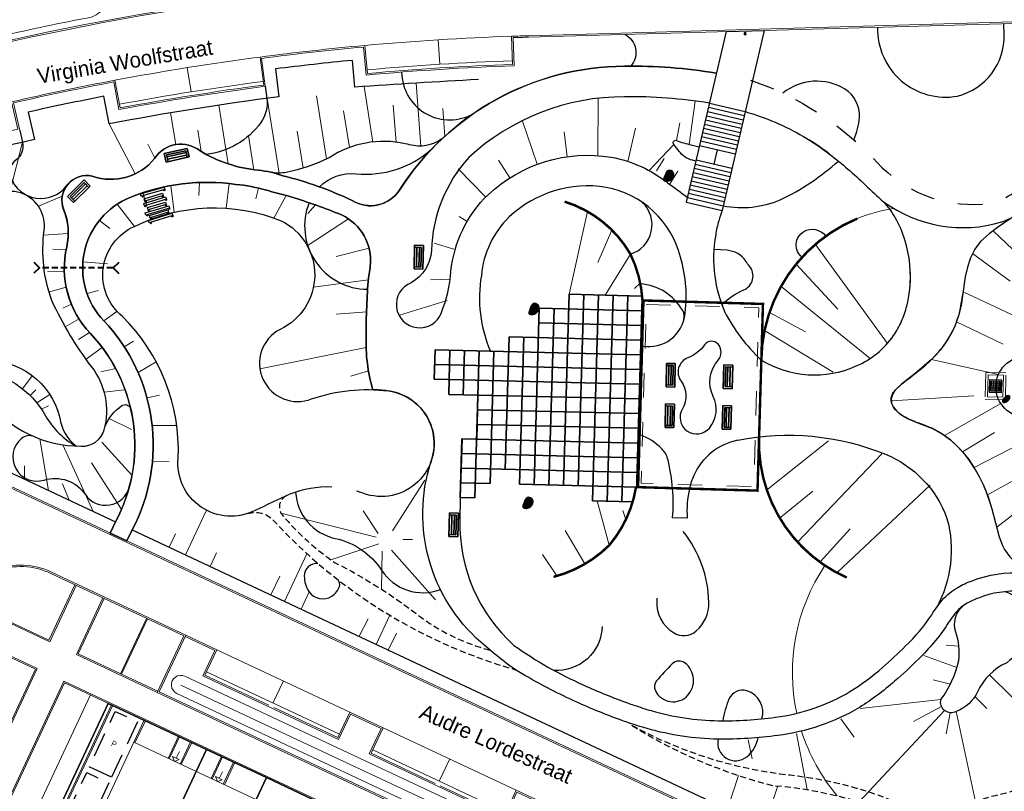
# Model space of a CAD drawing. Header units: metres. Extents: x 150385 to 171486, y 478588 to 485023.
# Tile 64 of 256: x 151682 to 151762, y 483306 to 483369. Entities that reach past the tile are written whole.
import ezdxf
from ezdxf.enums import TextEntityAlignment as Align
from ezdxf.lldxf.tags import DXFTag

# ---------------------------------------------------------------- set-up
doc = ezdxf.new("R2010")
doc.units = ezdxf.units.M
for name, pattern in [('DASHED', [0.75, 0.5, -0.25]), ('NLCS-HIDDEN', [4, 2, -2]), ('Stippelfijn', [3, 2, -1])]:
    doc.linetypes.add(name, pattern=pattern)
for name, color, linetype, lineweight, true_color in [('B-WE-KG-GRENS_PERCEEL-GV', 150, 'KG-PERCEEL', 30, 0x007fff), ('N-WA-GW-TALUDARCERING-S', 7, 'Continuous', 15, 0x898989), ('N-WA-WH-DUIKER-G', 150, 'Continuous', 40, 0x007fff), ('N-WE-GW-GRONDWERKLIJN-G', 7, 'Continuous', 30, 0x4d4d4d), ('N-WE-VH-VERHARDING_SIERBESTRATING-G', 7, 'Continuous', 35, 0x6e6e6e)]:
    doc.layers.add(name, color=color, linetype=linetype, lineweight=lineweight, true_color=true_color)
for name, color, linetype, lineweight in [('N-CO-BC-BETONVORM-GN', 10, 'NLCS-HIDDEN', 18), ('N-GV-IE-BANKJE-S', 7, 'Continuous', 35), ('N-GV-IE-ROTSBLOK-S', 1, 'Continuous', 30), ('N-GV-IE-ROTSBLOK-V', 1, 'Continuous', 30), ('N-GV-VH-MATERIAALGRENS-G', 7, 'Continuous', 25), ('N-WE-AL-CONSTRUCTIELIJN-G', 7, 'Continuous', 25), ('N-WE-VH-KANTOPSLUITING_ACHTERKANTBAND TERRAS-G', 7, 'Continuous', 5), ('N1-WE-IE-MEUBILAIR_WEGMEUBILAIR_PAAL_OBJECT-S', 7, 'Continuous', 25), ('TOP-T-topo huisnummering naamgeving', 7, 'Continuous', 0), ('X-XX-AL-CONSTRUCTIELIJN-G', 7, 'Continuous', 18)]:
    doc.layers.add(name, color=color, linetype=linetype, lineweight=lineweight)
doc.layers.add('N-WE-VH-PP', color=7, linetype='Continuous')
doc.layers.add('X-XX-AL-HULPLIJN-GD', color=6, linetype='Continuous', lineweight=25, plot=False)
doc.styles.add('NLCS-ISO-ANNOTATIEF-T25', font='NLCS-ISO.ttf', dxfattribs={"height": 2.5})
doc.styles.get("Standard").update_dxf_attribs({"font": 'NLCS-ISO.ttf'})
doc.styles.add('Style-INTL_ISO', font='INTL_ISO.shx')
tags = doc.linetypes.add('KG-PERCEEL', pattern='A,5.5,-2,["P",Standard,S=1.8,R=0,X=-0.5,Y=-0.9],-2,5.5,-2,[5,NLCS.shx,S=0.75,R=0,X=0,Y=0],-2', length=19).pattern_tags.tags
tags[6] = DXFTag(74, 10)

# ---------------------------------------------------------------- blocks, each defined once
blk = doc.blocks.new('A$C2fcac167')
for p, q in [((0, 0), (2.4, 0)), ((0, -0.9), (0, 0)), ((2.4, -0.9), (0, -0.9)), ((0.2, -0.2), (2.2, -0.2)), ((0.2, -0.9), (0.2, -0.2)), ((2.2, -0.4), (0.2, -0.4)), ((2.2, -0.65), (0.2, -0.65)), ((2.2, -0.2), (2.2, -0.9)), ((2.4, 0), (2.4, -0.9))]:
    blk.add_line(p, q)
blk = doc.blocks.new('Rots klein')
at = {"layer": 'N-GV-IE-ROTSBLOK-V', "true_color": 0x990000}
h = blk.add_hatch(color=14, dxfattribs=at)
h.dxf.hatch_style = 1
edge = h.paths.add_edge_path()
edge.add_spline(control_points=[(0.233, 0.397), (0.306, 0.368), (0.465, 0.306), (0.545, 0.013), (0.4, -0.317), (0.093, -0.545), (-0.44, -0.459), (-0.222, -0.056), (-0.156, 0.201), (0.015, 0.427), (0.164, 0.406), (0.233, 0.397)], knot_values=[0, 0, 0, 0, 0.224283, 0.490792, 0.794862, 1.258316, 1.603403, 1.956502, 2.268868, 2.497472, 2.693806, 2.693806, 2.693806, 2.693806], degree=3, periodic=0)
at = {"layer": 'N-GV-IE-ROTSBLOK-S'}
blk.add_spline([(0.233, 0.397), (0.429, 0.287), (0.511, 0.033), (0.406, -0.252), (0.011, -0.495), (-0.321, -0.404), (-0.24, -0.061), (-0.122, 0.229), (0.037, 0.393), (0.233, 0.397)], degree=3, dxfattribs=at)
blk = doc.blocks.new('A$C09717a82')
at = {"layer": 'N-GV-IE-ROTSBLOK-S', "color": 7}
blk.add_blockref('Rots klein', (-0.127, 0.059), dxfattribs=at)
blk = doc.blocks.new('paal')
at = {"layer": 'N1-WE-IE-MEUBILAIR_WEGMEUBILAIR_PAAL_OBJECT-S'}
h = blk.add_hatch(color=256, dxfattribs=at)
h.dxf.hatch_style = 1
h.paths.add_polyline_path([(-0.072, 0.075), (-0.078, -0.07), (0.072, -0.075), (0.078, 0.07)])
blk.add_lwpolyline([(-0.072, 0.075), (-0.078, -0.07), (0.072, -0.075), (0.078, 0.07)], close=True, dxfattribs=at)
blk = doc.blocks.new('pp')
at = {"layer": 'N-WE-VH-PP', "linetype": 'Stippelfijn', "flags": 128}
blk.add_lwpolyline([(-0.5, -5.468), (-2.5, -5.468), (-2.5, -0.468), (-0.5, -0.468)], close=True, dxfattribs=at)
at = {"layer": 'N-WE-VH-PP', "color": 0, "insert": (-1.475, -2.915), "char_height": 0.5, "attachment_point": 5, "style": 'NLCS-ISO-ANNOTATIEF-T25'}
blk.add_mtext('P', dxfattribs=at)

msp = doc.modelspace()

# ---------------------------------------------------------------- hatches: boundary and pattern name
at = {"layer": 'N-GV-IE-ROTSBLOK-S'}
h = msp.add_hatch(color=7, dxfattribs=at)
h.dxf.hatch_style = 1
h.paths.add_polyline_path([(151762.3, 483337.878, 0.065165), (151762.36, 483337.983, 0.104301), (151762.381, 483338.093, 0.174162), (151762.356, 483338.157, 0.174162), (151762.296, 483338.191, 0.104301), (151762.184, 483338.186, 0.065165), (151762.071, 483338.141, 0.051313), (151761.945, 483338.053, 0.051313), (151761.84, 483337.94, 0.065165), (151761.779, 483337.835, 0.104301), (151761.759, 483337.725, 0.174162), (151761.784, 483337.661, 0.174162), (151761.843, 483337.627, 0.104301), (151761.956, 483337.632, 0.065165), (151762.068, 483337.677, 0.051313), (151762.194, 483337.765, 0.051313)])
at = {"layer": 'N-GV-VH-MATERIAALGRENS-G'}
h = msp.add_hatch(dxfattribs=at)
h.set_pattern_fill('ANSI37', scale=0.05, angle=43.22347)
h.set_pattern_definition([(88.2235, (151762.61252, 483339.34524), (-0.158674, 0.004921), []), (178.2235, (151762.61252, 483339.34524), (-0.004921, -0.158674), [])])
h.paths.add_polyline_path([(151760.787, 483338.587), (151761.587, 483338.561), (151761.613, 483339.361), (151760.813, 483339.387)])

# ---------------------------------------------------------------- linework, layer by layer
at = {"color": 7, "flags": 128}
for points in [[(151693.315, 483355.216), (151693.372, 483355.025), (151691.443, 483354.468), (151691.386, 483354.66), (151693.315, 483355.216)], [(151693.451, 483354.424), (151693.508, 483354.232), (151691.724, 483353.687), (151691.667, 483353.879), (151693.451, 483354.424)], [(151693.194, 483354.71), (151693.251, 483354.518), (151691.762, 483354.075), (151691.705, 483354.267), (151693.194, 483354.71)], [(151693.713, 483353.682), (151693.77, 483353.49), (151691.842, 483352.933), (151691.784, 483353.125), (151693.713, 483353.682)], [(151693.446, 483353.982), (151693.504, 483353.79), (151692.014, 483353.347), (151691.957, 483353.539), (151693.446, 483353.982)], [(151693.963, 483353.081), (151694.025, 483352.89), (151692.111, 483352.285), (151692.049, 483352.476), (151693.963, 483353.081)], [(151693.619, 483353.351), (151693.677, 483353.159), (151692.188, 483352.716), (151692.13, 483352.908), (151693.619, 483353.351)]]:
    msp.add_lwpolyline(points, dxfattribs=at)
at = {"color": 7}
for centre in [(151691.573, 483354.454), (151693.216, 483354.457), (151693.338, 483354.963), (151691.785, 483353.654), (151691.823, 483354.042), (151693.469, 483353.729), (151693.474, 483354.17), (151691.959, 483352.916), (151692.076, 483353.314), (151693.642, 483353.098), (151693.736, 483353.429), (151693.992, 483352.828), (151692.241, 483352.274), (151692.249, 483352.683)]:
    msp.add_circle(centre, 0.05, dxfattribs=at)
at = {"layer": 'B-WE-KG-GRENS_PERCEEL-GV', "flags": 128}
for points in [[(151673.199, 483264.517), (151665.157, 483268.287), (151675.106, 483289.499), (151683.147, 483285.729), (151688.034, 483283.438), (151692.923, 483281.148), (151697.811, 483278.851), (151702.705, 483276.558), (151704.813, 483275.564), (151705.655, 483277.373), (151700.773, 483279.668), (151695.882, 483281.961), (151690.996, 483284.256), (151686.107, 483286.543), (151678.075, 483290.31), (151688.759, 483313.083), (151696.791, 483309.321), (151701.679, 483307.025), (151706.566, 483304.728), (151711.455, 483302.44), (151716.344, 483300.14), (151724.382, 483296.369), (151732.422, 483292.587), (151737.308, 483290.297), (151742.194, 483288.009), (151747.084, 483285.712), (151751.975, 483283.417), (151760.018, 483279.646), (151753.246, 483255.045), (151741.296, 483260.657), (151736.402, 483262.949), (151731.519, 483265.241), (151726.625, 483267.535), (151721.737, 483269.828), (151718.083, 483271.536), (151717.235, 483269.729), (151718.773, 483269.005), (151723.656, 483266.715), (151728.535, 483264.415), (151733.425, 483262.114), (151738.314, 483259.833), (151746.361, 483256.058), (151736.42, 483234.855), (151728.381, 483238.624), (151723.486, 483240.916), (151718.591, 483243.21), (151713.704, 483245.506), (151708.818, 483247.798), (151700.778, 483251.573), (151692.742, 483255.345), (151687.855, 483257.636), (151682.968, 483259.931), (151678.084, 483262.222)], [(151673.199, 483264.517), (151665.157, 483268.287), (151675.106, 483289.499), (151683.147, 483285.729), (151688.034, 483283.438), (151692.923, 483281.148), (151697.811, 483278.851), (151702.705, 483276.558), (151704.813, 483275.564), (151705.655, 483277.373), (151700.773, 483279.668), (151695.882, 483281.961), (151690.996, 483284.256), (151686.107, 483286.543), (151678.075, 483290.31), (151688.759, 483313.083), (151696.791, 483309.321), (151701.679, 483307.025), (151706.566, 483304.728), (151711.455, 483302.44), (151716.344, 483300.14), (151724.382, 483296.369), (151732.422, 483292.587), (151737.308, 483290.297), (151742.194, 483288.009), (151747.084, 483285.712), (151751.975, 483283.417), (151760.018, 483279.646), (151753.246, 483255.045), (151741.296, 483260.657), (151736.402, 483262.949), (151731.519, 483265.241), (151726.625, 483267.535), (151721.737, 483269.828), (151718.083, 483271.536), (151717.235, 483269.729), (151718.773, 483269.005), (151723.656, 483266.715), (151728.535, 483264.415), (151733.425, 483262.114), (151738.314, 483259.833), (151746.361, 483256.058), (151736.42, 483234.855), (151728.381, 483238.624), (151723.486, 483240.916), (151718.591, 483243.21), (151713.704, 483245.506), (151708.818, 483247.798), (151700.778, 483251.573), (151692.742, 483255.345), (151687.855, 483257.636), (151682.968, 483259.931), (151678.084, 483262.222)], [(151673.199, 483264.517), (151665.157, 483268.287), (151675.106, 483289.499), (151683.147, 483285.729), (151688.034, 483283.438), (151692.923, 483281.148), (151697.811, 483278.851), (151702.705, 483276.558), (151704.813, 483275.564), (151705.655, 483277.373), (151700.773, 483279.668), (151695.882, 483281.961), (151690.996, 483284.256), (151686.107, 483286.543), (151678.075, 483290.31), (151688.759, 483313.083), (151696.791, 483309.321), (151701.679, 483307.025), (151706.566, 483304.728), (151711.455, 483302.44), (151716.344, 483300.14), (151724.382, 483296.369), (151732.422, 483292.587), (151737.308, 483290.297), (151742.194, 483288.009), (151747.084, 483285.712), (151751.975, 483283.417), (151760.018, 483279.646), (151753.246, 483255.045), (151741.296, 483260.657), (151736.402, 483262.949), (151731.519, 483265.241), (151726.625, 483267.535), (151721.737, 483269.828), (151718.083, 483271.536), (151717.235, 483269.729), (151718.773, 483269.005), (151723.656, 483266.715), (151728.535, 483264.415), (151733.425, 483262.114), (151738.314, 483259.833), (151746.361, 483256.058), (151736.42, 483234.855), (151728.381, 483238.624), (151723.486, 483240.916), (151718.591, 483243.21), (151713.704, 483245.506), (151708.818, 483247.798), (151700.778, 483251.573), (151692.742, 483255.345), (151687.855, 483257.636), (151682.968, 483259.931), (151678.084, 483262.222)], [(151686.107, 483286.543), (151696.791, 483309.321), (151688.759, 483313.083), (151678.075, 483290.31)], [(151686.107, 483286.543), (151696.791, 483309.321), (151688.759, 483313.083), (151678.075, 483290.31)], [(151686.107, 483286.543), (151696.791, 483309.321), (151688.759, 483313.083), (151678.075, 483290.31)], [(151690.996, 483284.256), (151701.679, 483307.025), (151696.791, 483309.321), (151686.107, 483286.543)], [(151690.996, 483284.256), (151701.679, 483307.025), (151696.791, 483309.321), (151686.107, 483286.543)], [(151690.996, 483284.256), (151701.679, 483307.025), (151696.791, 483309.321), (151686.107, 483286.543)], [(151695.882, 483281.961), (151706.566, 483304.728), (151701.679, 483307.025), (151690.996, 483284.256)], [(151695.882, 483281.961), (151706.566, 483304.728), (151701.679, 483307.025), (151690.996, 483284.256)], [(151695.882, 483281.961), (151706.566, 483304.728), (151701.679, 483307.025), (151690.996, 483284.256)]]:
    msp.add_lwpolyline(points, close=True, dxfattribs=at)
at = {"layer": 'N-CO-BC-BETONVORM-GN', "color": 7, "const_width": 0.2, "flags": 128}
msp.add_lwpolyline([(151732.377, 483345.965), (151742.213, 483345.678), (151741.767, 483330.445), (151731.933, 483330.731), (151732.377, 483345.965)], dxfattribs=at)
at = {"layer": 'N-CO-BC-BETONVORM-GN', "color": 7, "flags": 128}
msp.add_lwpolyline([(151732.688, 483345.636), (151741.884, 483345.368), (151741.457, 483330.774), (151732.262, 483331.042)], close=True, dxfattribs=at)
at = {"layer": 'N-CO-BC-BETONVORM-GN', "color": 7}
for points in [[(151760.35, 483337.893), (151761.999, 483337.855), (151762.05, 483340.055), (151760.4, 483340.093)], [(151760.554, 483338.089), (151761.804, 483338.06), (151761.845, 483339.859), (151760.596, 483339.888)]]:
    msp.add_lwpolyline(points, close=True, dxfattribs=at)
at = {"layer": 'N-GV-IE-ROTSBLOK-S', "color": 7}
msp.add_lwpolyline([(151761.84, 483337.94, 0.065165), (151761.779, 483337.835, 0.104301), (151761.759, 483337.725, 0.359287), (151761.843, 483337.627, 0.104301), (151761.956, 483337.632, 0.065165), (151762.068, 483337.677, 0.102921), (151762.3, 483337.878, 0.065165), (151762.36, 483337.983, 0.104301), (151762.381, 483338.093, 0.359172), (151762.296, 483338.191, 0.104301), (151762.184, 483338.186, 0.065165), (151762.071, 483338.141, 0.102818), (151761.84, 483337.941)], format="xyb", dxfattribs=at)
at = {"layer": 'N-GV-VH-MATERIAALGRENS-G', "color": 7, "flags": 128}
for points in [[(151751.572, 483368.258, 0.475173), (151758.098, 483362.641, 0.350756), (151761.91, 483367.678), (151761.886, 483368.55)], [(151730.934, 483367.672, -0.496367), (151731.423, 483365.087, -2.595807)], [(151738.404, 483364.505, 0.045327), (151730.91, 483365.083, 0.254175), (151712.537, 483354.968, -0.408676), (151708.677, 483354.125, 0.048166), (151703.014, 483356.147, 0.057479), (151701.023, 483356.594, -0.11295), (151696.257, 483358.172, 0.441542), (151692.572, 483357.569, -0.317762), (151687.455, 483356.106, 0.611638), (151685.142, 483353.349, -0.15401), (151685.377, 483350.349, 0.252695), (151687.321, 483343.255, -0.323608), (151689.354, 483327.885), (151688.929, 483326.98), (151690.29, 483326.341)], [(151712.713, 483364.598), (151712.735, 483364.312, 0.547586), (151718.555, 483361.197)], [(151701.588, 483363.442), (151701.717, 483362.45, -0.189574), (151701.229, 483360.494, -0.214877), (151696.756, 483357.887, 19.112531)], [(151749.627, 483359.077, 0.089792), (151750.083, 483360.905, 0.279528), (151748.879, 483363.221, 0.317008), (151743.83, 483362.878)], [(151740.758, 483361.385, -0.020243), (151743.211, 483360.516, -0.06067), (151747.656, 483357.909, -0.02794), (151750.566, 483355.39, 0.010093), (151752.057, 483354.018, 0.234815), (151761.717, 483352.374, 0.150563), (151764.775, 483354.683, 0.150563)], [(151681.535, 483359.843), (151681.759, 483358.868, -0.30029), (151681.215, 483357.414, 0.335467), (151680.792, 483356.019, 0.583967), (151685.339, 483355.282, 1.073962)], [(151747.656, 483357.909, 0.021233), (151746.018, 483359.041, 0.037245)], [(151706.006, 483355.232, -0.222378), (151708.995, 483356.299, 0.205979), (151715.132, 483358.274, -10.014923)], [(151738.966, 483353.69, 0.148824), (151743.627, 483354.181, 0.075471), (151748.369, 483357.344)], [(151735.819, 483344.643, 0.109144), (151735.482, 483349.49, 0.292721), (151729.399, 483355.195, 0.232498), (151721.506, 483352.782, 0.180372), (151719.225, 483348.012, 0.146458), (151719.966, 483341.821)], [(151705.155, 483353.941, 0.526693), (151709.939, 483346.873, 1.629426)], [(151731.391, 483349.747, 0.577608), (151732.358, 483353.97, 4.585478)], [(151754.195, 483346.84, 0.101583), (151753.793, 483350.924, 0.054728), (151753.037, 483352.689, 0.060924), (151752.057, 483354.018)], [(151707.005, 483330.738, 0.105969), (151703.589, 483330.145, 0.003044), (151700.756, 483328.83, -0.593805), (151694.478, 483333.113, 0.211345), (151689.92, 483344.654, -0.556278), (151690.895, 483352.011, -0.211793), (151702.887, 483352.469, -0.62647), (151702.793, 483343.605, 0.94493), (151705.371, 483337.923, -0.117352), (151711.642, 483338.576, -1.114771), (151709.548, 483330.232, 0.016718), (151709.023, 483330.407)], [(151738.875, 483353.301, 0.013288), (151738.603, 483352.463, 0.039168), (151738.353, 483351.318, 0.082402), (151738.277, 483347.957, 0.066162), (151739.065, 483345.07, 0.085118), (151742.079, 483341.094, 0.246335), (151749.817, 483340.616, 0.141951), (151752.875, 483343.101, 0.043821), (151753.524, 483344.268, 0.040655), (151753.955, 483345.51, 0.07197), (151754.244, 483348.257)], [(151745.403, 483349.487, -0.518672), (151745.538, 483351.584, -0.393103), (151747.316, 483351.225, 0.513399)], [(151738.85, 483345.622, -0.095209), (151740.644, 483346.827, 0.505), (151741.108, 483348.772, -0.029358), (151740.814, 483349.163, 0.233219), (151739.287, 483350.056), (151738.2, 483350.133)], [(151735.757, 483344.371, 0.201326), (151735.659, 483345.139, 0.24583), (151732.203, 483347.325)], [(151760.832, 483329.202, 0.081642), (151759.126, 483332.819, 0.070759), (151757.352, 483334.71, 0.0804), (151755.108, 483335.886, -0.031132), (151753.967, 483336.353, -0.047117), (151753.362, 483336.732, -0.025095), (151753.158, 483336.907, -0.10746), (151752.754, 483337.472, -0.179711), (151752.73, 483338.193, -0.081737), (151752.937, 483338.566, -0.043896), (151753.243, 483338.891, -0.02088), (151754.372, 483339.798, 0.025582), (151755.859, 483341.026, 0.072739), (151757.478, 483343.06, 0.077365), (151758.311, 483345.209, 0.018759), (151758.516, 483346.466, 0.018759)], [(151688.514, 483335.693, -0.147843), (151689.864, 483337.378, -0.470659), (151690.592, 483337.17, -1.202906)], [(151682.71, 483334.854, 0.282851), (151681.674, 483334.698, 0.817204), (151683.528, 483331.306, -0.329947), (151686.897, 483330.124, 0.641998), (151690.484, 483330.727)], [(151740.155, 483334.559, -0.147212), (151752.205, 483333.422, -0.213098), (151757.229, 483328.182, -0.196898), (151756.373, 483320.892)], [(151766.624, 483321.148, 0.234195), (151759.799, 483321.673, 0.05383), (151758.873, 483321.251, 0.077321), (151757.981, 483320.525, 0.036807), (151757.259, 483319.513, -0.054122), (151754.902, 483316.697, -0.016581), (151752.963, 483314.889, -0.041304), (151750.096, 483312.759, -0.103648), (151743.423, 483310.463, -0.038147), (151738.547, 483310.164, -0.065332), (151732.768, 483311.022, -0.013082), (151731.185, 483311.52, -0.003076), (151730.639, 483311.711, -0.020871), (151726.973, 483313.202, -0.026642), (151722.839, 483315.335, -0.062057), (151720.717, 483316.81, -0.022315), (151719.186, 483318.066, -0.297761), (151715.098, 483332.765)], [(151704.06, 483330.318, 0.339391), (151707.286, 483326.548, -0.19876), (151711.071, 483323.953, 0.351476), (151715.883, 483322.373, -0.351476)], [(151733.543, 483321.661), (151733.536, 483321.429, 0.265199), (151734.907, 483318.855, 0.331458), (151736.767, 483318.999, 0.22166), (151737.795, 483321.317, 0.165454), (151735.7, 483327.111, -0.165454)], [(151705.874, 483324.511, 0.435334), (151704.768, 483323.468, 0.145645), (151705.15, 483322.215, 0.413098), (151707.026, 483321.83, 0.170297), (151707.634, 483322.627, 0.266689), (151707.521, 483323.166, -0.831788)], [(151729.084, 483319.367, -0.428034), (151725.138, 483315.778)], [(151742.133, 483311.819, 0.408024), (151740.9, 483314.108, 0.385611), (151739.439, 483313.431, 0.058773), (151738.924, 483311.661, 1.181095)], [(151738.547, 483310.164, 0.705203), (151740.905, 483308.729, 0.181947), (151741.814, 483310.282)]]:
    msp.add_lwpolyline(points, format="xyb", dxfattribs=at)
for points in [[(151739.196, 483367.906), (151735.953, 483353.981)], [(151742.297, 483367.994), (151738.875, 483353.301)], [(151739.196, 483367.906), (151742.297, 483367.994)], [(151681.537, 483359.843), (151681.759, 483358.868)], [(151738.219, 483357.099), (151738.491, 483358.267)], [(151732.377, 483345.965), (151731.933, 483330.731)], [(151732.497, 483345.961), (151732.053, 483330.728)], [(151752.679, 483337.949), (151752.716, 483337.581)]]:
    msp.add_lwpolyline(points, dxfattribs=at)
at = {"layer": 'N-GV-VH-MATERIAALGRENS-G', "color": 7}
for points in [[(151766.624, 483321.148, 0.234195), (151759.799, 483321.673, 0.05383), (151758.873, 483321.251, 0.077321), (151757.981, 483320.525, 0.036807), (151757.259, 483319.513, -0.054122), (151754.902, 483316.697, -0.016581), (151752.963, 483314.889, -0.041304), (151750.096, 483312.759, -0.103648), (151743.423, 483310.463, -0.038147), (151738.547, 483310.164, -0.065332), (151732.768, 483311.022, -0.013028), (151731.192, 483311.518, -0.003113), (151730.639, 483311.711, -0.020871), (151726.973, 483313.202, -0.026642), (151722.839, 483315.335, -0.062057), (151720.717, 483316.81, -0.022315), (151719.186, 483318.066, -0.297761), (151715.098, 483332.765, 0.48801), (151711.546, 483338.588, 0.021845), (151710.36, 483338.682, -0.077649), (151709.816, 483343.074, -0.020773), (151710.008, 483347.809, 0.028292), (151710.185, 483349.143, 0.314106), (151707.556, 483353.052, 0.020302), (151703.422, 483354.503, -0.019036), (151701.674, 483354.97, 0.042806), (151699.188, 483355.435, 0.131617), (151690.596, 483354.397, 0.530782), (151688.406, 483344.29, -0.322092), (151690.715, 483327.247), (151690.29, 483326.341), (151688.929, 483326.98), (151689.354, 483327.885, 0.324641), (151687.287, 483343.291, -0.250996), (151685.377, 483350.349, 0.156405), (151685.124, 483353.392, -0.603718), (151687.455, 483356.106, 0.317762), (151692.572, 483357.569, -0.441542), (151696.257, 483358.172, 0.11295), (151701.023, 483356.594, -0.057479), (151703.014, 483356.147, -0.048166), (151708.677, 483354.125, 0.413938), (151712.564, 483355.011, -0.25356), (151730.91, 483365.083, -0.045327), (151738.404, 483364.505)], [(151737.836, 483362.065, 0.0445), (151730.915, 483362.583, 0.189383), (151718.193, 483357.629, 0.180885), (151715.161, 483350.049, -0.244102), (151713.506, 483347.406, 1.553174), (151715.96, 483344.974, 0.080111), (151716.745, 483348.34, -0.178135), (151719.782, 483354.593, -0.233541), (151729.827, 483357.658, -0.12325), (151734.449, 483355.545, -0.015731), (151736.044, 483354.371)], [(151690.29, 483326.341), (151690.715, 483327.247, 0.322092), (151688.406, 483344.29, -0.530782), (151690.596, 483354.397, -0.131617), (151699.188, 483355.435, -0.042806), (151701.674, 483354.97, 0.019036), (151703.422, 483354.503, -0.020302), (151707.556, 483353.052, -0.314106), (151710.185, 483349.143, -0.028292), (151710.008, 483347.809, 0.020773), (151709.816, 483343.074, 0.077649), (151710.36, 483338.682)], [(151735.953, 483353.981), (151738.875, 483353.301, 0.013288)], [(151740.151, 483334.559, 0.24353), (151736.565, 483331.682, 0.047298), (151736.207, 483330.61, 0.067929), (151736.026, 483328.203), (151734.832, 483328.232, 0.079869), (151734.465, 483332.944, 0.132873), (151733.955, 483333.856, 0.113169), (151732.177, 483335), (151732.389, 483342.243, 0.436003), (151735.85, 483344.866, 0.10411)], [(151719.966, 483341.821), (151715.452, 483341.928), (151715.382, 483339.529), (151716.594, 483339.5), (151716.566, 483338.301), (151718.946, 483338.244), (151718.841, 483334.645), (151717.654, 483334.674), (151717.502, 483329.876), (151717.476, 483328.04, 0.219758), (151721.888, 483317.817, 0.051253), (151727.592, 483314.568, 0.020886), (151731.145, 483313.124, 0.003071), (151731.672, 483312.939, 0.012351), (151733.095, 483312.489, 0.066371), (151738.571, 483311.664, 0.038214), (151743.226, 483311.951, 0.103579), (151749.316, 483314.04, 0.041166), (151751.975, 483316.017, 0.016691), (151753.852, 483317.769, 0.053861), (151755.995, 483320.322, -0.036667), (151756.846, 483321.506, -0.078565), (151758.111, 483322.543, -0.051644), (151759.279, 483323.081, -0.236089), (151767.434, 483322.396, -0.003134)], [(151742.079, 483341.094), (151741.896, 483334.834, 0.021028)], [(151761.506, 483326.677, 0.188629), (151763.225, 483324.323)]]:
    msp.add_lwpolyline(points, format="xyb", dxfattribs=at)
at = {"layer": 'N-GV-VH-MATERIAALGRENS-G', "color": 7, "const_width": 0.2, "flags": 128}
for points in [[(151732.377, 483345.977, 0.098206), (151731.391, 483349.747, 0.188985), (151726.02, 483354.027, 0.188985)], [(151742.079, 483341.094, -0.29992), (151749.907, 483352.641, -4.638451)], [(151741.894, 483334.782, 0.305548), (151749.053, 483323.349, -1.909341)], [(151731.849, 483330.733, -0.136813), (151729.661, 483325.985, -0.132901), (151725.114, 483323.406, -1.283684)]]:
    msp.add_lwpolyline(points, format="xyb", dxfattribs=at)
at = {"layer": 'N-GV-VH-MATERIAALGRENS-G', "color": 7, "lineweight": 13, "flags": 128}
msp.add_lwpolyline([(151752.891, 483353.466, 0.061294), (151749.907, 483352.641, 0.061294)], format="xyb", dxfattribs=at)
at = {"layer": 'N-GV-VH-MATERIAALGRENS-G', "color": 7}
for points in [[(151762.552, 483352.745), (151761.349, 483351.91)], [(151760.666, 483351.388), (151759.977, 483350.784)], [(151761.349, 483351.91), (151760.666, 483351.388)], [(151759.977, 483350.784), (151759.503, 483350.147)], [(151759.503, 483350.147), (151759.152, 483349.436)], [(151759.152, 483349.436), (151758.899, 483348.674)], [(151758.899, 483348.674), (151758.72, 483347.888)], [(151758.72, 483347.888), (151758.497, 483346.334)], [(151758.497, 483346.334), (151758.38, 483345.56)], [(151758.38, 483345.56), (151758.21, 483344.796)], [(151758.21, 483344.796), (151757.842, 483343.775)], [(151757.842, 483343.775), (151757.335, 483342.821)], [(151757.335, 483342.821), (151756.705, 483341.938)], [(151756.705, 483341.938), (151755.97, 483341.132)], [(151755.97, 483341.132), (151754.776, 483340.11)], [(151754.776, 483340.11), (151753.535, 483339.14)], [(151753.535, 483339.14), (151752.973, 483338.611)], [(151752.775, 483338.302), (151752.679, 483337.949)], [(151752.973, 483338.611), (151752.775, 483338.302)], [(151752.716, 483337.581), (151752.871, 483337.247)], [(151752.871, 483337.247), (151753.113, 483336.951)], [(151753.113, 483336.951), (151753.412, 483336.694)], [(151753.412, 483336.694), (151754.061, 483336.307)], [(151754.061, 483336.307), (151754.762, 483336.013)], [(151754.762, 483336.013), (151756.188, 483335.45)], [(151756.188, 483335.45), (151756.833, 483335.083)], [(151756.833, 483335.083), (151757.433, 483334.645)], [(151757.433, 483334.645), (151757.988, 483334.149)], [(151757.988, 483334.149), (151758.502, 483333.607)], [(151758.502, 483333.607), (151759.011, 483332.977)], [(151759.011, 483332.977), (151759.467, 483332.309)], [(151759.467, 483332.309), (151759.871, 483331.608)], [(151759.871, 483331.608), (151760.223, 483330.877)], [(151760.223, 483330.877), (151760.596, 483329.927)], [(151760.596, 483329.927), (151760.905, 483328.955)], [(151760.905, 483328.955), (151761.506, 483326.677)]]:
    msp.add_lwpolyline(points, dxfattribs=at)
at = {"layer": 'N-GV-VH-MATERIAALGRENS-G', "color": 7, "flags": 128}
for points in [[(151735.636, 483337.132, 0.926085), (151737.844, 483335.555, 0.29675), (151738.153, 483338.119, -0.30327), (151738.549, 483341.097, 0.378844), (151738.544, 483342.4, 0.483914), (151737.439, 483342.336, -0.149463), (151736.079, 483341.274, 0.497412), (151735.527, 483339.364, -0.305293)], [(151734.796, 483316.305, 0.023812), (151733.524, 483314.911, 0.293112), (151733.427, 483314.127, 0.532203), (151736.075, 483313.742, 0.435013), (151735.855, 483316.367, 0.379219)]]:
    msp.add_lwpolyline(points, format="xyb", close=True, dxfattribs=at)
at = {"layer": 'N-GV-VH-MATERIAALGRENS-G', "color": 7}
msp.add_lwpolyline([(151735.636, 483337.132, 0.926085), (151737.844, 483335.555, 0.29675), (151738.153, 483338.119, -0.30327), (151738.549, 483341.097, 0.378844), (151738.544, 483342.4, 0.483914), (151737.439, 483342.336, -0.149463), (151736.079, 483341.274, 0.497412), (151735.527, 483339.364, -0.305293)], format="xyb", close=True, dxfattribs=at)
msp.add_circle((151763.724, 483338.916), 2.5, dxfattribs=at)
at = {"layer": 'N-GV-VH-MATERIAALGRENS-G', "color": 7, "lineweight": 13}
for start, end in [(146.04051, 192.29042), (197.79286, 220.04823)]:
    msp.add_arc((151760.239, 483315.595), 15.63, start, end, dxfattribs=at)
at = {"layer": 'N-WA-GW-TALUDARCERING-S', "color": 7, "flags": 128}
for points in [[(151710.354, 483358.892), (151709.662, 483363.426)], [(151714.291, 483358.56), (151713.908, 483363.701)], [(151702.718, 483356.354), (151701.747, 483362.454)], [(151706.584, 483357.514), (151705.762, 483362.673)], [(151728.744, 483357.785), (151728.747, 483362.5)], [(151698.547, 483357.115), (151697.785, 483361.9)], [(151712.262, 483358.879), (151712.036, 483361.914)], [(151716.238, 483359.355), (151716.068, 483361.639)], [(151736.189, 483358.698), (151736.665, 483362.24)], [(151694.281, 483358.684), (151693.835, 483361.271)], [(151708.46, 483358.449), (151707.982, 483361.451)], [(151690.961, 483356.295), (151688.85, 483360.367)], [(151723.793, 483357.078), (151722.552, 483360.673)], [(151731.189, 483357.309), (151731.816, 483360.021)], [(151735.152, 483359.019), (151735.416, 483360.456)], [(151696.363, 483358.108), (151696.086, 483359.851)], [(151700.648, 483356.636), (151700.206, 483359.411)], [(151704.677, 483356.771), (151704.199, 483359.773)], [(151726.235, 483357.696), (151725.975, 483359.711)], [(151681.759, 483358.869), (151680.768, 483354.923)], [(151692.572, 483357.569), (151691.986, 483358.72)], [(151732.911, 483356.566), (151734.933, 483358.699)], [(151721.542, 483355.961), (151720.614, 483357.405)], [(151733.532, 483356.529), (151734.142, 483357.552)], [(151719.581, 483354.393), (151717.318, 483356.704)], [(151734.585, 483355.435), (151735.252, 483356.528)], [(151693.861, 483355.336), (151694.137, 483353.153)], [(151696.205, 483355.59), (151696.169, 483354.528)], [(151698.638, 483355.504), (151698.397, 483353.488)], [(151685.009, 483354.465), (151683.069, 483353.647)], [(151691.596, 483354.762), (151691.91, 483353.67)], [(151701.025, 483355.134), (151700.811, 483354.259)], [(151703.292, 483354.533), (151702.296, 483352.691)], [(151689.497, 483353.823), (151690.895, 483352.011)], [(151705.689, 483353.754), (151705.057, 483353.052)], [(151718.06, 483352.4), (151717.419, 483352.819)], [(151727.896, 483353.216), (151726.389, 483346.468)], [(151688.044, 483352.5), (151688.891, 483351.823)], [(151708.371, 483352.626), (151705.017, 483350.415)], [(151685.505, 483351.431), (151683.491, 483351.293)], [(151729.886, 483351.703), (151728.737, 483349.071)], [(151761.008, 483351.649), (151768.459, 483344.578)], [(151716.976, 483350.157), (151715.366, 483350.65)], [(151746.494, 483350.54), (151752.376, 483342.463)], [(151685.323, 483350.099), (151684.231, 483350.142)], [(151710.075, 483350.237), (151707.38, 483349.56)], [(151731.391, 483349.747), (151729.343, 483346.395)], [(151759.327, 483349.792), (151762.405, 483347.54)], [(151686.699, 483349.126), (151688.703, 483348.957)], [(151744.92, 483348.923), (151748.321, 483345.258)], [(151685.183, 483348.308), (151683.805, 483348.353)], [(151709.994, 483347.645), (151705.514, 483347.058)], [(151716.638, 483347.691), (151715.074, 483347.653)], [(151732.192, 483347.379), (151731.732, 483346.943)], [(151685.337, 483347.038), (151683.901, 483346.638)], [(151687.031, 483346.532), (151687.96, 483346.768)], [(151743.691, 483347.115), (151750.961, 483341.23)], [(151758.543, 483346.655), (151766.862, 483342.765)], [(151685.752, 483345.674), (151685.059, 483345.34)], [(151716.432, 483345.968), (151712.533, 483344.751)], [(151688.406, 483344.29), (151689.478, 483345.072)], [(151709.872, 483345.045), (151707.38, 483344.855)], [(151742.736, 483344.97), (151745.694, 483343.401)], [(151686.382, 483344.455), (151685.256, 483343.816)], [(151758.003, 483344.222), (151761.829, 483342.408)], [(151687.225, 483343.357), (151686.347, 483342.78)], [(151742.336, 483343.505), (151747.95, 483340.125)], [(151690.077, 483342.177), (151690.821, 483342.654)], [(151688.286, 483342.154), (151686.951, 483341.177)], [(151709.818, 483342.114), (151701.152, 483340.375)], [(151691.21, 483340.074), (151692.687, 483340.949)], [(151755.97, 483341.132), (151761.43, 483339.91)], [(151689.393, 483340.417), (151688.158, 483340.129)], [(151710.009, 483340.234), (151708.576, 483339.781)], [(151681.763, 483338.757), (151682.568, 483339.818)], [(151682.391, 483338.199), (151682.846, 483338.678)], [(151690.069, 483338.67), (151688.421, 483338.484)], [(151682.93, 483337.602), (151683.989, 483338.291)], [(151691.932, 483338.013), (151692.961, 483338.243)], [(151752.698, 483337.765), (151759.421, 483338.167)], [(151757.038, 483334.934), (151761.625, 483337.557)], [(151683.313, 483337.085), (151683.887, 483337.372)], [(151690.659, 483335.435), (151688.849, 483336.32)], [(151692.393, 483335.763), (151694.354, 483335.771)], [(151758.502, 483333.607), (151761.127, 483335.177)], [(151759.444, 483332.343), (151765.339, 483335.361)], [(151683.885, 483330.451), (151683.181, 483334.668)], [(151690.681, 483331.71), (151688.248, 483334.399)], [(151742.507, 483330.489), (151747.572, 483334.517)], [(151687.547, 483328.733), (151685.052, 483334.186)], [(151689.818, 483328.972), (151687.399, 483332.72)], [(151692.363, 483332.861), (151693.744, 483332.781)], [(151745.041, 483326.227), (151751.922, 483333.457)], [(151761.296, 483327.473), (151768.073, 483332.718)], [(151681.938, 483331.364), (151681.921, 483332.476)], [(151711.968, 483327.166), (151714.616, 483331.29)], [(151760.53, 483330.097), (151763.701, 483331.854)], [(151685.567, 483329.662), (151685.044, 483331.012)], [(151743.675, 483328.287), (151746.283, 483330.406)], [(151748.265, 483323.767), (151755.857, 483330.9)], [(151729.661, 483325.985), (151728.666, 483329.609)], [(151696.783, 483328.846), (151695.073, 483325.202)], [(151710.81, 483326.942), (151709.585, 483328.795)], [(151731.021, 483328.084), (151730.775, 483328.824)], [(151710.636, 483326.648), (151702.854, 483328.604)], [(151727.679, 483324.462), (151726.069, 483327.186)], [(151746.92, 483324.658), (151749.329, 483327.32)], [(151694.244, 483326.931), (151693.729, 483325.832)], [(151712.815, 483326.448), (151713.614, 483326.459)], [(151710.843, 483326.115), (151706.944, 483324.803)], [(151711.138, 483325.517), (151711.063, 483322.403)], [(151711.897, 483325.585), (151715.482, 483321.535)], [(151697.607, 483325.355), (151697.091, 483324.255)], [(151704.982, 483325.299), (151703.158, 483321.409)], [(151725.381, 483323.478), (151724.228, 483325.235)], [(151702.763, 483323.451), (151702.049, 483321.929)], [(151705.163, 483322.19), (151704.501, 483320.779)], [(151709.239, 483318.556), (151709.982, 483319.973)], [(151711.749, 483320.273), (151710.636, 483317.901)], [(151711.626, 483317.436), (151712.301, 483318.801)], [(151758.209, 483317.754), (151757.181, 483317.838)], [(151758.044, 483316.018), (151755.35, 483317.002)], [(151757.509, 483314.65), (151756.105, 483314.997)], [(151760.704, 483315.425), (151767.727, 483308.492)], [(151756.742, 483313.401), (151750.148, 483312.674)], [(151759.521, 483313.651), (151760.479, 483312.652)], [(151756.789, 483312.831), (151754.504, 483311.616)], [(151748.56, 483311.835), (151749.668, 483310.338)], [(151757.041, 483312.507), (151750.063, 483305.042)], [(151757.487, 483312.324), (151757.177, 483310.586)], [(151757.981, 483312.418), (151759.783, 483304.046)], [(151744.954, 483310.624), (151745.809, 483306.046)], [(151740.996, 483310.121), (151741.319, 483308.547)], [(151739.304, 483304.451), (151740.21, 483307.199)], [(151742.321, 483303.036), (151743.425, 483306.35)]]:
    msp.add_lwpolyline(points, dxfattribs=at)
at = {"layer": 'N-WA-WH-DUIKER-G', "color": 7, "flags": 128}
for points in [[(151682.689, 483349.081), (151683.154, 483348.63), (151682.686, 483348.181)], [(151689.621, 483349.062), (151689.154, 483348.614), (151689.619, 483348.162)]]:
    msp.add_lwpolyline(points, dxfattribs=at)
at = {"layer": 'N-WA-WH-DUIKER-G', "color": 7, "linetype": 'DASHED', "flags": 128}
msp.add_lwpolyline([(151689.154, 483348.614), (151683.154, 483348.63)], dxfattribs=at)
at = {"layer": 'N-WE-AL-CONSTRUCTIELIJN-G', "color": 7, "flags": 128}
for points in [[(151737.756, 483361.724), (151740.678, 483361.044)], [(151737.836, 483362.065), (151740.758, 483361.385)], [(151737.598, 483361.042), (151740.519, 483360.362)], [(151737.677, 483361.383), (151740.599, 483360.703)], [(151737.359, 483360.02), (151740.281, 483359.339)], [(151737.439, 483360.361), (151740.361, 483359.68)], [(151737.518, 483360.702), (151740.44, 483360.021)], [(151737.201, 483359.338), (151740.122, 483358.658)], [(151737.28, 483359.679), (151740.202, 483358.998)], [(151737.031, 483358.608), (151739.952, 483357.927)], [(151737.121, 483358.997), (151740.043, 483358.317)], [(151736.679, 483357.098), (151739.601, 483356.417)], [(151736.758, 483357.439), (151739.68, 483356.758)], [(151736.441, 483356.075), (151739.363, 483355.395)], [(151736.52, 483356.416), (151739.442, 483355.736)], [(151736.6, 483356.757), (151739.521, 483356.077)], [(151736.282, 483355.394), (151739.204, 483354.713)], [(151736.361, 483355.734), (151739.283, 483355.054)], [(151736.044, 483354.371), (151738.966, 483353.69)], [(151736.123, 483354.712), (151739.045, 483354.031)], [(151736.203, 483355.053), (151739.124, 483354.372)], [(151735.953, 483353.981), (151738.875, 483353.301)]]:
    msp.add_lwpolyline(points, dxfattribs=at)
at = {"layer": 'N-WE-AL-CONSTRUCTIELIJN-G', "color": 7}
for points in [[(151760.684, 483338.49), (151761.683, 483338.458), (151761.716, 483339.458), (151760.716, 483339.49)], [(151760.787, 483338.587), (151761.587, 483338.561), (151761.613, 483339.361), (151760.813, 483339.387)]]:
    msp.add_lwpolyline(points, close=True, dxfattribs=at)
at = {"layer": 'N-WE-GW-GRONDWERKLIJN-G', "color": 7, "linetype": 'NLCS-HIDDEN', "flags": 128}
msp.add_lwpolyline([(151741.204, 483363.946, -0.123928), (151751.528, 483357.231, 0.227586), (151760.101, 483353.824, 0.206139), (151763.617, 483355.636, 0.001507), (151765.785, 483358.289, -0.209915), (151769.362, 483360.127, 0.00158), (151772.417, 483360.323, 0.095482), (151774.247, 483360.805, -0.327719), (151789.324, 483357.977, -0.032622), (151790.142, 483356.907, 0.23857), (151791.609, 483356.206, -0.230254), (151793.423, 483355.7, 0.093686), (151794.061, 483355.32, 0.258091), (151798.649, 483356.033, 0.069756), (151801.139, 483358.477, -0.272473), (151806.344, 483360.793, 0.099018), (151812.27, 483360.471, -0.222998), (151826.691, 483356.793, 0.412402), (151838.972, 483359.243, 0.136347), (151840.805, 483365.416, -0.173921), (151841.675, 483367.978, 0.261832), (151842.764, 483372.653, -0.148008), (151842.452, 483376.473, 0.205087), (151840.316, 483383.987, -0.361798), (151840.154, 483390.841, 0.096568), (151841.15, 483395.021, 0.107162), (151840.392, 483400.876, 0.014546), (151839.298, 483403.711, -0.130046), (151837.899, 483422.195, 0.125861), (151837.732, 483424.667, -0.373948), (151839.001, 483427.684, 0.043837), (151840.667, 483428.729, 0.135424), (151842.285, 483430.839), (151843.953, 483434.957, 0.367956), (151839.459, 483445.318, -0.104499), (151825.371, 483455.978, -0.090548), (151821.113, 483463.414, -0.093144), (151820.404, 483471.567, -0.113341), (151821.918, 483476.508, 0.044579), (151822.292, 483477.315, 0.284575), (151819.972, 483488.218, 0.126691), (151810.114, 483493.868), (151810.114, 483493.868, -0.20482), (151801.926, 483501.753, 0.164417), (151798.972, 483504.712, -0.249892), (151797.11, 483506.93, 0.173101), (151794.455, 483509.935, 0.467072), (151785.382, 483507.358, -0.13279), (151774.686, 483494.357, -0.278239), (151767.41, 483493.438, 0.334415), (151762.464, 483492.78, -0.017039), (151759.869, 483489.912, -0.124749), (151756.411, 483488.473), (151752.76, 483487.777)], format="xyb", dxfattribs=at)
at = {"layer": 'N-WE-GW-GRONDWERKLIJN-G', "color": 7, "flags": 128}
for points in [[(151718.978, 483363.988, 0.004468), (151708.899, 483363.373), (151708.701, 483365.555, 0.007376), (151702.411, 483364.858), (151702.698, 483362.576, 0.016524), (151688.85, 483360.367), (151688.413, 483362.625, 0.007372), (151682.221, 483361.332), (151682.734, 483359.09, 0.017235), (151668.636, 483355.415, 0.437592), (151664.636, 483347.56), (151665.021, 483346.519)], [(151716.224, 483359.343, -0.23023), (151713.708, 483358.6, -0.023885), (151713.007, 483358.751, 0.201359), (151706.793, 483357.615, -0.063534), (151703.299, 483356.416, -0.106578), (151702.034, 483356.427)], [(151736.735, 483357.338), (151736.454, 483357.403, -0.184995), (151735.377, 483358.131, 0.027067), (151734.933, 483358.699, -0.777401), (151735.152, 483359.019, 0.031287), (151736.35, 483358.66), (151737.007, 483358.507)], [(151683.535, 483351.667, 0.776594), (151678.492, 483353.733, -0.266001), (151674.294, 483350.857, -0.027418), (151671.668, 483350.825, 0.830235), (151670.152, 483345.355, -0.218739), (151671.891, 483343.276, 0.27125), (151673.453, 483341.174, -0.150769), (151678.856, 483337.785, 0.228552), (151686.557, 483334.071, 0.34723), (151688.444, 483335.404, 0.234554), (151687.402, 483340.569, -0.054816), (151684.162, 483345.948, -0.121845), (151683.535, 483351.667, 0.913183)], [(151665.396, 483345.505), (151665.637, 483344.853, 0.201833), (151669.347, 483340.888, -0.265187), (151671.627, 483337.776, 0.260244), (151673.333, 483335.401), (151689.354, 483327.885)], [(151674.422, 483340.866, 0.043697), (151678.409, 483341.031, -0.370269), (151684.806, 483336.387, 0.192755), (151686.136, 483334.08, 2.290191)], [(151674.422, 483340.866, 0.083161), (151677.824, 483340.261, -0.258337), (151683.65, 483336.539, 0.133285), (151686.136, 483334.08)], [(151690.715, 483327.247), (151761.913, 483293.845, 0.090131), (151764.047, 483293.325)], [(151761.971, 483322.201, -0.467838), (151763.688, 483318.364, -0.135378), (151762.109, 483316.403, 0.180979), (151759.731, 483314.017, -0.189544), (151757.981, 483312.418, -0.651265), (151756.742, 483313.401, 0.107667), (151758.189, 483316.591, 0.116621), (151757.961, 483318.89, -0.312265), (151758.563, 483321.048, 0.719368)]]:
    msp.add_lwpolyline(points, format="xyb", dxfattribs=at)
at = {"layer": 'N-WE-GW-GRONDWERKLIJN-G', "color": 7, "linetype": 'DASHED', "flags": 128}
for points in [[(151703.317, 483330.02, 0.495247), (151702.967, 483328.468, 0.069249), (151707.298, 483324.557, -0.047515), (151713.998, 483320.333, 0.100905), (151719.924, 483317.432)], [(151700.141, 483328.573, -0.294859), (151702.241, 483328.027, 0.138351), (151721.991, 483315.833)], [(151769.195, 483318.451, -0.227876), (151769.111, 483314.986, 0.047356), (151767.621, 483311.23, -0.279349), (151761.515, 483305.62, 0.06214), (151758.916, 483304.752, -0.21895), (151753.902, 483304.676, 0.077001), (151744.438, 483307.214, -0.099432), (151731.411, 483311.338, 0.078856), (151743.02, 483306.384, -0.096674), (151754.921, 483303.096, 0.236045), (151758.34, 483303.295, -0.111598), (151762.527, 483304.769, 0.313003), (151768.498, 483310.653, -0.041125), (151769.645, 483313.796, -0.451016), (151772.517, 483314.657)]]:
    msp.add_lwpolyline(points, format="xyb", dxfattribs=at)
at = {"layer": 'N-WE-VH-KANTOPSLUITING_ACHTERKANTBAND TERRAS-G', "color": 7, "lineweight": 9, "flags": 128}
for points in [[(151596.94, 483323.198), (151601.21, 483326.692, -0.066147), (151650.507, 483357.166, -0.043401), (151675.056, 483365.707, -0.054979), (151722.929, 483372.367), (151761.555, 483373.463, 0.461859), (151767.279, 483380.584), (151761.003, 483413.524)], [(151772.17, 483380.559, -0.461859), (151762.63, 483368.692), (151723.066, 483367.568, 0.001595), (151721.691, 483367.525), (151721.771, 483365.226, 0.013913), (151709.923, 483364.484), (151709.715, 483366.775, 0.009986), (151701.155, 483365.826), (151701.454, 483363.545, 0.013913), (151689.731, 483361.676), (151689.306, 483363.936, 0.009982), (151680.878, 483362.175), (151681.393, 483359.934, 0.013913), (151669.902, 483356.954), (151669.279, 483359.107, 0.005647), (151666.155, 483358.109, 0.424089), (151662.417, 483350.334), (151663.277, 483348.006)], [(151772.288, 483380.582, -0.461859), (151762.634, 483368.572), (151723.069, 483367.449, 0.001455), (151721.815, 483367.409), (151721.895, 483365.111, 0.014194), (151709.814, 483364.354), (151709.607, 483366.644, 0.009708), (151701.289, 483365.722), (151701.588, 483363.442, 0.014194), (151689.635, 483361.535), (151689.21, 483363.796, 0.009704), (151681.022, 483362.085), (151681.537, 483359.843, 0.014194)], [(151722.926, 483372.486, 0.054979), (151675.026, 483365.823)], [(151675.026, 483365.823, -0.054979), (151722.926, 483372.486)], [(151721.691, 483367.525, 0.013913), (151709.715, 483366.775)], [(151701.155, 483365.826, 0.013913), (151689.306, 483363.936)], [(151721.76, 483365.526, 0.013913), (151709.896, 483364.783, 0.013913)], [(151701.415, 483363.843, 0.013913), (151689.675, 483361.97, 0.013913)], [(151664.458, 483345.159), (151666.617, 483339.316, 0.197026), (151669.635, 483336.031), (151761.488, 483292.939, 0.109423), (151763.97, 483292.383)], [(151665.038, 483343.241), (151666.504, 483339.275, 0.197026), (151669.584, 483335.923), (151761.437, 483292.831, 0.109423), (151763.97, 483292.263)], [(151763.779, 483287.463, -0.090142), (151760.262, 483288.112), (151758.083, 483283.469), (151728.55, 483297.319), (151730.718, 483301.94), (151724.616, 483304.803), (151722.45, 483300.187), (151692.928, 483314.037), (151695.094, 483318.653), (151684.126, 483323.798, 0.414214), (151676.146, 483320.915)], [(151763.779, 483287.343, -0.087373), (151760.324, 483287.961), (151758.14, 483283.307), (151728.391, 483297.262), (151730.559, 483301.883), (151724.674, 483304.643), (151722.508, 483300.027), (151692.769, 483313.979), (151694.934, 483318.595), (151684.075, 483323.69, 0.414214), (151676.255, 483320.864)], [(151760.211, 483288.003, -0.018866), (151759.508, 483288.301), (151757.763, 483289.12), (151756.787, 483287.037), (151745.705, 483292.236), (151746.682, 483294.318), (151744.184, 483295.491), (151743.207, 483293.408), (151732.126, 483298.607), (151733.102, 483300.689), (151722.13, 483305.837), (151721.153, 483303.755), (151710.072, 483308.953), (151711.049, 483311.035), (151708.55, 483312.208), (151707.573, 483310.125), (151696.492, 483315.324), (151697.469, 483317.406), (151695.043, 483318.544)], [(151694.362, 483313.896, -1.000009), (151695.02, 483315.299), (151722.16, 483302.564, -1), (151721.502, 483301.161), (151694.362, 483313.896)]]:
    msp.add_lwpolyline(points, format="xyb", dxfattribs=at)
msp.add_lwpolyline([(151688.264, 483371.339, -0.527597), (151687.279, 483369.067, 0.008346), (151680.057, 483367.547, -0.527681), (151678.24, 483369.23, -0.306785), (151678.961, 483370.015, -0.012719), (151687.288, 483371.767, -0.306848)], format="xyb", close=True, dxfattribs=at)
for points in [[(151715.698, 483367.233), (151715.823, 483365.237)], [(151695.217, 483364.963), (151695.532, 483362.988)], [(151686.158, 483322.713), (151683.993, 483318.098), (151676.635, 483321.55)], [(151686.049, 483322.764), (151683.927, 483318.24), (151676.69, 483321.635)], [(151692.769, 483313.979), (151686.165, 483317.079), (151688.33, 483321.693)], [(151692.811, 483314.07), (151686.298, 483317.127), (151688.421, 483321.651)], [(151689.77, 483315.498), (151691.892, 483320.022)], [(151689.86, 483315.456), (151691.983, 483319.98)], [(151675.525, 483319.309), (151682.84, 483315.877), (151674.095, 483297.237), (151666.78, 483300.668)], [(151675.568, 483319.4), (151682.973, 483315.925), (151674.16, 483297.14)], [(151701.88, 483312.929), (151696.652, 483315.382), (151697.628, 483317.464), (151695.094, 483318.653)], [(151697.628, 483317.464), (151708.492, 483312.367)], [(151696.779, 483315.653), (151707.643, 483310.557)], [(151760.059, 483279.648), (151685.194, 483314.773), (151674.495, 483291.967), (151705.613, 483277.367), (151704.798, 483275.63), (151673.68, 483290.229), (151663.712, 483268.981), (151736.463, 483234.851), (151746.432, 483256.099), (151717.298, 483269.766), (151718.112, 483271.501), (151753.28, 483255.003), (151760.059, 483279.648)], [(151674.379, 483291.956), (151685.146, 483314.906), (151760.156, 483279.713)], [(151694.68, 483314.574), (151721.831, 483301.863)], [(151702.211, 483313.105), (151703.06, 483314.916)], [(151676.618, 483290.972), (151687.317, 483313.777)], [(151689.037, 483312.97), (151684.109, 483302.466), (151686.774, 483301.214)], [(151689.127, 483312.927), (151684.242, 483302.514), (151686.816, 483301.304)], [(151715.459, 483306.558), (151710.231, 483309.011), (151711.208, 483311.093), (151708.492, 483312.367), (151707.515, 483310.285), (151702.287, 483312.738)], [(151690.857, 483309.904), (151691.706, 483311.715)], [(151690.947, 483309.862), (151691.797, 483311.672)], [(151711.208, 483311.093), (151722.072, 483305.996)], [(151693.644, 483308.595), (151694.494, 483310.406)], [(151693.735, 483308.553), (151694.584, 483310.363)], [(151694.64, 483308.128), (151695.49, 483309.939)], [(151694.731, 483308.085), (151695.58, 483309.896)], [(151694.56, 483308.497), (151694.017, 483308.752)], [(151694.161, 483308.353), (151694.017, 483308.752)], [(151694.315, 483308.612), (151694.57, 483309.155)], [(151697.157, 483306.947), (151698.006, 483308.758)], [(151697.248, 483306.905), (151698.097, 483308.716)], [(151710.359, 483309.282), (151721.223, 483304.186)], [(151694.56, 483308.497), (151694.161, 483308.353)], [(151698.153, 483306.48), (151699.002, 483308.291)], [(151698.244, 483306.438), (151699.093, 483308.248)], [(151715.791, 483306.734), (151716.64, 483308.545)], [(151698.073, 483306.849), (151697.53, 483307.104)], [(151697.674, 483306.705), (151697.53, 483307.104)], [(151697.828, 483306.964), (151698.083, 483307.507)], [(151698.073, 483306.849), (151697.674, 483306.705)], [(151724.616, 483304.803), (151722.072, 483305.996), (151721.095, 483303.914), (151715.867, 483306.367)]]:
    msp.add_lwpolyline(points, dxfattribs=at)
msp.add_lwpolyline([(151686.732, 483301.125), (151690.857, 483309.904), (151720.596, 483295.952), (151716.471, 483287.173)], close=True, dxfattribs=at)
at = {"layer": 'N-WE-VH-VERHARDING_SIERBESTRATING-G', "color": 7, "flags": 128}
for points in [[(151726.389, 483346.468), (151725.935, 483330.881)], [(151732.297, 483346.321), (151726.389, 483346.468)], [(151727.589, 483346.44), (151727.134, 483330.846)], [(151728.788, 483346.411), (151728.299, 483329.618)], [(151729.988, 483346.382), (151729.499, 483329.589)], [(151731.188, 483346.354), (151730.698, 483329.561)], [(151723.955, 483345.326), (151723.535, 483330.932)], [(151732.352, 483345.126), (151723.955, 483345.326)], [(151725.154, 483345.298), (151724.735, 483330.903)], [(151732.317, 483343.926), (151723.92, 483344.127)], [(151721.485, 483342.985), (151721.171, 483332.189)], [(151732.282, 483342.726), (151721.485, 483342.985)], [(151722.685, 483342.956), (151722.336, 483330.961)], [(151715.452, 483341.928), (151715.382, 483339.529)], [(151732.191, 483341.528), (151715.452, 483341.928)], [(151716.652, 483341.9), (151716.566, 483338.301)], [(151717.851, 483341.871), (151717.747, 483338.273)], [(151719.051, 483341.842), (151718.702, 483329.847)], [(151720.251, 483341.814), (151719.936, 483331.018)], [(151732.162, 483340.329), (151715.417, 483340.729)], [(151732.134, 483339.129), (151715.382, 483339.529)], [(151732.105, 483337.929), (151716.566, 483338.301)], [(151732.076, 483336.73), (151718.911, 483337.044)], [(151732.048, 483335.53), (151718.876, 483335.845)], [(151717.642, 483334.674), (151717.502, 483329.876)], [(151732.019, 483334.33), (151717.642, 483334.674)], [(151731.99, 483333.131), (151717.607, 483333.475)], [(151731.962, 483331.931), (151717.572, 483332.275)], [(151719.936, 483331.018), (151717.543, 483331.075)], [(151731.933, 483330.731), (151722.336, 483330.961)], [(151718.702, 483329.847), (151717.502, 483329.876)], [(151731.558, 483329.54), (151728.299, 483329.618)]]:
    msp.add_lwpolyline(points, dxfattribs=at)
at = {"layer": 'X-XX-AL-CONSTRUCTIELIJN-G', "color": 7, "flags": 128}
for points in [[(151732.312, 483346.166), (151732.297, 483346.321)], [(151732.327, 483345.974), (151732.312, 483346.166)], [(151732.457, 483345.963), (151732.497, 483345.961)]]:
    msp.add_lwpolyline(points, dxfattribs=at)
at = {"layer": 'X-XX-AL-HULPLIJN-GD', "color": 7, "flags": 128}
msp.add_lwpolyline([(151731.933, 483330.731), (151732.053, 483330.728)], dxfattribs=at)

# ---------------------------------------------------------------- block references
at = {"layer": 'N-GV-IE-BANKJE-S', "color": 7}
for p, xscale, yscale, zscale, rotation in [((151693.336, 483357.96), 0.8000000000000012, 0.8000000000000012, 0.8000000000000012, 12.44918956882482), ((151685.427, 483354.458), 0.8000000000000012, 0.8000000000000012, 0.8000000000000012, 44.79507285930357), ((151714.491, 483350.447), 0.8000000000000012, 0.8000000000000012, 0.8000000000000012, 268.6580882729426), ((151735.051, 483340.815), 0.800000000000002, 0.800000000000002, 0.800000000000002, 269.0575260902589), ((151739.026, 483340.699), -0.8000000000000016, 0.8000000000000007, 0.8000000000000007, 88.32985891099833), ((151734.979, 483337.504), 0.800000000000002, 0.800000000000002, 0.800000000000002, 269.0575260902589), ((151738.932, 483337.389), -0.8000000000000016, 0.8000000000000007, 0.8000000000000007, 88.32985891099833), ((151717.345, 483328.606), 0.8000000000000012, 0.8000000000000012, 0.8000000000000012, 268.6580882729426)]:
    msp.add_blockref('A$C2fcac167', p, dxfattribs=dict(at, xscale=xscale, yscale=yscale, zscale=zscale, rotation=rotation))
at = {"layer": 'N-GV-IE-ROTSBLOK-S', "color": 7}
for p in [(151734.554, 483356.122), (151723.556, 483345.252), (151723.063, 483329.435)]:
    msp.add_blockref('A$C09717a82', p, dxfattribs=at)
at = {"layer": 'N-WE-VH-KANTOPSLUITING_ACHTERKANTBAND TERRAS-G', "color": 7, "lineweight": 9, "rotation": 334.8669053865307}
for p in [(151691.805, 483311.786), (151689.469, 483306.807)]:
    msp.add_blockref('pp', p, dxfattribs=at)
at = {"layer": 'N1-WE-IE-MEUBILAIR_WEGMEUBILAIR_PAAL_OBJECT-S', "color": 7, "ltscale": 0.25, "rotation": 94.15142742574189}
msp.add_blockref('paal', (151740.753, 483367.742), dxfattribs=at)

# ---------------------------------------------------------------- texts
at = {"layer": 'TOP-T-topo huisnummering naamgeving', "linetype": 'Continuous', "lineweight": 30, "style": 'Style-INTL_ISO'}
for s, rotation, p in [('Virginia Woolfstraat', 9.56464, (151690.128, 483365.457)), ('Audre Lordestraat', 336.0056, (151720.425, 483309.784))]:
    msp.add_text(s, height=1.25, rotation=rotation, dxfattribs=at).set_placement(p, align=Align.MIDDLE_CENTER)

doc.saveas('drawing.dxf')
